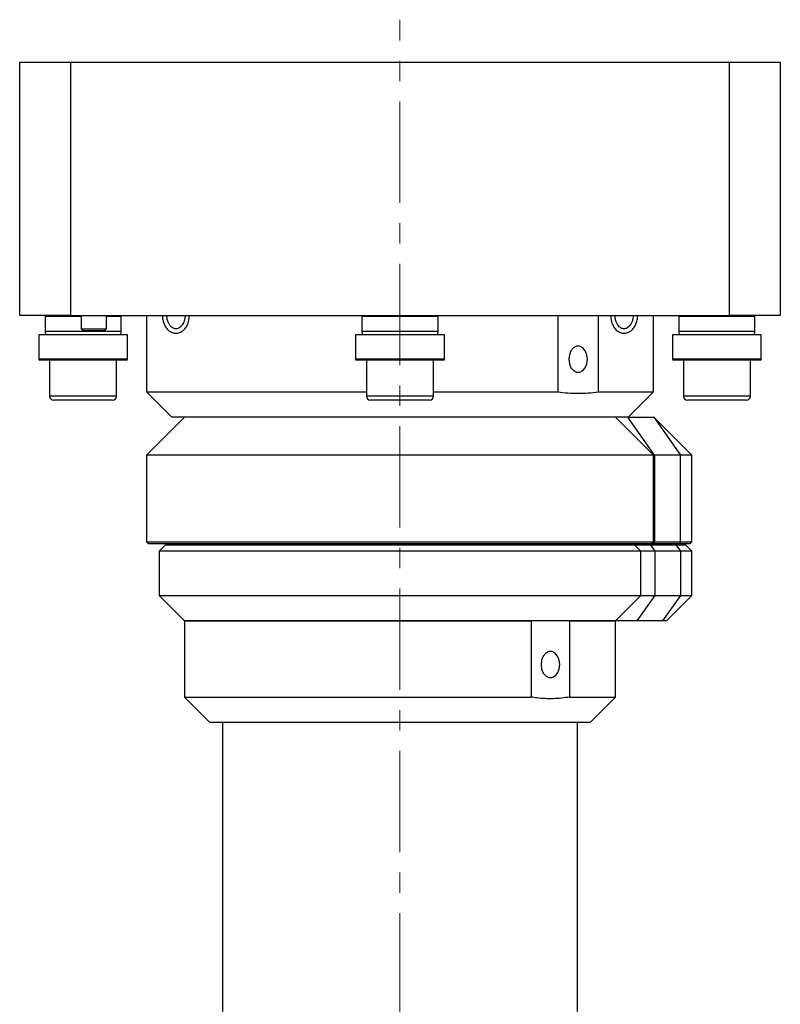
# Model space of a CAD drawing. Header units: inches. Extents: x 1.8 to 28.9, y 1.1 to 20.9.
# Tile 6 of 6: x 25.1 to 28.9, y 11 to 15.8. Entities that reach past the tile are written whole.
import ezdxf

# ---------------------------------------------------------------- set-up
doc = ezdxf.new("R2010")
doc.units = ezdxf.units.IN
doc.header["$MEASUREMENT"] = 0
doc.linetypes.add('CENTERX2', pattern=[0.8, 0.5, -0.1, 0.1, -0.1])

msp = doc.modelspace()

# ---------------------------------------------------------------- linework, layer by layer
at = {"color": 7, "linetype": 'CENTERX2', "lineweight": 18}
msp.add_line((27.0171, 6.1178), (27.0171, 15.8209), dxfattribs=at)
at = {"color": 7, "linetype": 'Continuous', "lineweight": 25}
for p, q in [((25.1421, 14.3623), (25.1421, 15.6123)), ((25.1421, 15.6123), (25.3921, 15.6123)), ((25.3921, 15.6123), (25.3921, 14.3623)), ((25.3921, 15.6123), (28.6421, 15.6123)), ((28.6421, 14.3623), (28.6421, 15.6123)), ((28.6421, 15.6123), (28.8921, 15.6123)), ((28.8921, 15.6123), (28.8921, 14.3623)), ((25.3921, 14.3623), (25.1421, 14.3623)), ((25.2671, 14.3573), (25.2671, 14.2842)), ((25.3921, 14.3623), (28.6421, 14.3623)), ((25.4454, 14.3623), (25.4454, 14.2973)), ((25.5704, 14.2973), (25.5704, 14.3623)), ((25.6421, 14.2842), (25.6421, 14.3573)), ((25.7671, 14.3623), (25.7671, 13.9873)), ((26.8296, 14.3573), (26.8296, 14.2842)), ((27.2046, 14.2842), (27.2046, 14.3573)), ((27.7955, 14.3623), (27.7955, 13.9873)), ((27.9952, 13.9873), (27.9952, 14.3623)), ((28.2671, 13.9873), (28.2671, 14.3623)), ((28.3921, 14.3573), (28.3921, 14.2842)), ((28.8921, 14.3623), (28.6421, 14.3623)), ((28.7671, 14.2842), (28.7671, 14.3573)), ((25.4454, 14.2973), (25.4554, 14.2873)), ((25.4454, 14.2973), (25.5704, 14.2973)), ((25.4572, 14.2873), (25.4554, 14.2873)), ((25.5604, 14.2873), (25.4572, 14.2873)), ((25.5604, 14.2873), (25.5704, 14.2973)), ((25.2359, 14.2674), (25.2359, 14.1474)), ((25.6463, 14.2674), (25.2359, 14.2674)), ((25.6734, 14.2674), (25.6463, 14.2674)), ((25.6734, 14.1474), (25.6734, 14.2674)), ((26.7984, 14.2674), (26.7984, 14.1474)), ((27.1935, 14.2674), (26.7984, 14.2674)), ((27.2359, 14.2674), (27.1935, 14.2674)), ((27.2359, 14.1474), (27.2359, 14.2674)), ((28.3609, 14.2674), (28.3609, 14.1474)), ((28.7325, 14.2674), (28.3609, 14.2674)), ((28.7984, 14.2674), (28.7325, 14.2674)), ((28.7984, 14.1474), (28.7984, 14.2674)), ((25.6419, 14.1424), (25.2409, 14.1424)), ((25.2893, 14.1424), (25.2893, 13.9653)), ((25.62, 13.9653), (25.62, 14.1424)), ((25.6684, 14.1424), (25.6419, 14.1424)), ((27.1895, 14.1424), (26.8034, 14.1424)), ((26.8518, 14.1424), (26.8518, 13.9653)), ((27.1825, 13.9653), (27.1825, 14.1424)), ((27.2309, 14.1424), (27.1895, 14.1424)), ((28.729, 14.1424), (28.3659, 14.1424)), ((28.4143, 14.1424), (28.4143, 13.9653)), ((28.7934, 14.1424), (28.729, 14.1424)), ((28.745, 13.9653), (28.745, 14.1424)), ((25.7671, 13.9873), (25.8921, 13.8623)), ((25.7671, 13.9873), (26.8518, 13.9873)), ((27.1825, 13.9873), (27.7955, 13.9873)), ((27.9952, 13.9873), (28.2671, 13.9873)), ((28.1421, 13.8623), (28.2671, 13.9873)), ((25.4029, 13.9456), (25.309, 13.9456)), ((25.6003, 13.9456), (25.4029, 13.9456)), ((26.9994, 13.9456), (26.8715, 13.9456)), ((27.1628, 13.9456), (26.9994, 13.9456)), ((28.4778, 13.9456), (28.434, 13.9456)), ((28.7253, 13.9456), (28.4778, 13.9456)), ((25.9546, 13.8623), (25.7671, 13.6748)), ((28.1421, 13.8623), (25.8921, 13.8623)), ((28.2671, 13.6748), (28.0796, 13.8623)), ((28.2724, 13.6748), (28.1405, 13.8623)), ((28.1421, 13.8623), (28.2679, 13.8623)), ((28.4554, 13.6748), (28.2679, 13.8623)), ((28.2679, 13.8623), (28.3998, 13.6748)), ((25.7671, 13.6748), (25.7671, 13.2473)), ((28.2671, 13.6748), (25.7671, 13.6748)), ((28.2671, 13.2473), (28.2671, 13.6748)), ((28.2724, 13.6748), (28.2671, 13.6748)), ((28.2724, 13.6748), (28.2724, 13.2473)), ((28.3998, 13.6748), (28.2724, 13.6748)), ((28.3998, 13.2473), (28.3998, 13.6748)), ((28.4554, 13.6748), (28.3998, 13.6748)), ((28.4554, 13.2473), (28.4554, 13.6748)), ((25.7671, 13.2473), (25.7771, 13.2373)), ((25.7671, 13.2473), (28.2671, 13.2473)), ((28.2571, 13.2373), (25.7771, 13.2373)), ((25.8609, 13.2323), (25.8296, 13.2011)), ((25.8296, 13.2011), (25.8296, 12.9823)), ((28.2046, 13.2011), (25.8296, 13.2011)), ((25.8609, 13.2323), (28.1734, 13.2323)), ((25.9371, 13.2373), (25.9371, 13.2323)), ((28.0971, 13.2323), (28.0971, 13.2373)), ((28.2046, 13.2011), (28.1734, 13.2323)), ((28.1734, 13.2323), (28.2514, 13.2323)), ((28.2046, 12.9823), (28.2046, 13.2011)), ((28.2734, 13.2011), (28.2046, 13.2011)), ((28.2514, 13.2323), (28.2734, 13.2011)), ((28.2514, 13.2323), (28.3778, 13.2323)), ((28.2571, 13.2373), (28.2671, 13.2473)), ((28.2653, 13.2373), (28.2571, 13.2373)), ((28.2724, 13.2473), (28.2653, 13.2373)), ((28.3928, 13.2373), (28.2653, 13.2373)), ((28.2671, 13.2473), (28.2724, 13.2473)), ((28.2724, 13.2473), (28.3998, 13.2473)), ((28.2734, 13.2011), (28.2734, 12.9823)), ((28.3998, 13.2011), (28.2734, 13.2011)), ((28.3778, 13.2323), (28.3998, 13.2011)), ((28.3778, 13.2323), (28.4242, 13.2323)), ((28.3998, 13.2473), (28.3928, 13.2373)), ((28.4454, 13.2373), (28.3928, 13.2373)), ((28.3998, 13.2473), (28.4554, 13.2473)), ((28.3998, 13.2011), (28.3998, 12.9823)), ((28.4554, 13.2011), (28.3998, 13.2011)), ((28.4554, 13.2011), (28.4242, 13.2323)), ((28.4454, 13.2373), (28.4554, 13.2473)), ((28.4554, 12.9823), (28.4554, 13.2011)), ((25.8296, 12.9823), (25.9546, 12.8573)), ((25.8296, 12.9823), (28.2046, 12.9823)), ((28.0796, 12.8573), (28.2046, 12.9823)), ((28.2734, 12.9823), (28.1855, 12.8573)), ((28.2046, 12.9823), (28.2734, 12.9823)), ((28.2734, 12.9823), (28.3998, 12.9823)), ((28.3998, 12.9823), (28.3119, 12.8573)), ((28.3304, 12.8573), (28.4554, 12.9823)), ((28.3998, 12.9823), (28.4554, 12.9823)), ((25.9546, 12.8573), (25.9546, 12.4823)), ((25.9546, 12.8573), (27.6633, 12.8573)), ((28.0796, 12.8573), (25.9546, 12.8573)), ((27.6633, 12.8573), (27.6633, 12.4823)), ((27.854, 12.4823), (27.854, 12.8573)), ((27.854, 12.8573), (28.0796, 12.8573)), ((28.0796, 12.4823), (28.0796, 12.8573)), ((28.1855, 12.8573), (28.0796, 12.8573)), ((28.3119, 12.8573), (28.1855, 12.8573)), ((28.3304, 12.8573), (28.3119, 12.8573)), ((25.9546, 12.4823), (26.0796, 12.3573)), ((25.9546, 12.4823), (27.6633, 12.4823)), ((27.854, 12.4823), (28.0796, 12.4823)), ((27.9546, 12.3573), (28.0796, 12.4823)), ((27.6767, 12.3573), (26.0796, 12.3573)), ((26.1421, 12.3573), (26.1421, 10.761)), ((27.9546, 12.3573), (27.6767, 12.3573)), ((27.8921, 10.761), (27.8921, 12.3573))]:
    msp.add_line(p, q, dxfattribs=at)
at = {"color": 8, "linetype": 'Continuous', "lineweight": 25}
for p, q in [((25.4454, 14.3573), (25.2671, 14.3573)), ((25.6189, 14.3573), (25.5704, 14.3573)), ((25.6421, 14.3573), (25.6189, 14.3573)), ((27.1683, 14.3573), (26.8296, 14.3573)), ((27.2046, 14.3573), (27.1683, 14.3573)), ((28.7107, 14.3573), (28.3921, 14.3573)), ((28.7671, 14.3573), (28.7107, 14.3573)), ((25.6189, 14.2842), (25.2671, 14.2842)), ((25.6421, 14.2842), (25.6189, 14.2842)), ((27.1683, 14.2842), (26.8296, 14.2842)), ((27.2046, 14.2842), (27.1683, 14.2842)), ((28.7107, 14.2842), (28.3921, 14.2842)), ((28.7671, 14.2842), (28.7107, 14.2842)), ((25.6463, 14.1474), (25.2359, 14.1474)), ((25.6734, 14.1474), (25.6463, 14.1474)), ((27.1935, 14.1474), (26.7984, 14.1474)), ((27.2359, 14.1474), (27.1935, 14.1474)), ((28.7325, 14.1474), (28.3609, 14.1474)), ((28.7984, 14.1474), (28.7325, 14.1474)), ((25.3959, 13.9653), (25.2893, 13.9653)), ((25.62, 13.9653), (25.3959, 13.9653)), ((26.9969, 13.9653), (26.8518, 13.9653)), ((27.1825, 13.9653), (26.9969, 13.9653)), ((28.4641, 13.9653), (28.4143, 13.9653)), ((28.745, 13.9653), (28.4641, 13.9653))]:
    msp.add_line(p, q, dxfattribs=at)
at = {"color": 7, "linetype": 'Continuous', "lineweight": 25, "flags": 128}
for points in [[(25.2671, 14.2842), (25.2686, 14.2689), (25.269, 14.2674)], [(25.6403, 14.2674), (25.6406, 14.2689), (25.6421, 14.2842)], [(26.8296, 14.2842), (26.8311, 14.2689), (26.8315, 14.2674)], [(27.2028, 14.2674), (27.2031, 14.2689), (27.2046, 14.2842)], [(28.3921, 14.2842), (28.3936, 14.2689), (28.394, 14.2674)], [(28.7653, 14.2674), (28.7656, 14.2689), (28.7671, 14.2842)], [(27.8494, 14.1473), (27.8522, 14.1251), (27.8602, 14.1055), (27.8724, 14.091), (27.8874, 14.0833), (27.9033, 14.0833), (27.9183, 14.091), (27.9306, 14.1055), (27.9385, 14.1251), (27.9413, 14.1473), (27.9385, 14.1695), (27.9306, 14.1891), (27.9183, 14.2036), (27.9033, 14.2113), (27.8874, 14.2113), (27.8724, 14.2036), (27.8602, 14.1891), (27.8522, 14.1695), (27.8494, 14.1473)], [(27.8048, 12.6423), (27.802, 12.6645), (27.794, 12.6841), (27.7817, 12.6986), (27.7667, 12.7063), (27.7507, 12.7063), (27.7356, 12.6986), (27.7233, 12.6841), (27.7153, 12.6645), (27.7125, 12.6423), (27.7153, 12.6201), (27.7233, 12.6005), (27.7356, 12.586), (27.7507, 12.5783), (27.7667, 12.5783), (27.7817, 12.586), (27.794, 12.6005), (27.802, 12.6201), (27.8048, 12.6423)]]:
    msp.add_lwpolyline(points, dxfattribs=at)
at = {"color": 7, "linetype": 'Continuous', "lineweight": 25}
for centre, radius, start, end in [((25.2721, 14.3573), 0.005, 90, 180), ((25.6371, 14.3573), 0.005, 0, 90), ((26.8346, 14.3573), 0.005, 90, 180), ((27.1996, 14.3573), 0.005, 0, 90), ((28.3971, 14.3573), 0.005, 90, 180), ((28.7621, 14.3573), 0.005, 0, 90), ((25.2409, 14.1474), 0.005, 180, 270), ((25.6684, 14.1474), 0.005, 270, 0), ((26.8034, 14.1474), 0.005, 180, 270), ((27.2309, 14.1474), 0.005, 270, 360), ((28.3659, 14.1474), 0.005, 180, 270), ((28.7934, 14.1474), 0.005, 270, 0), ((25.309, 13.9653), 0.0197, 180, 270), ((25.6003, 13.9653), 0.0197, 270, 0), ((26.8715, 13.9653), 0.0197, 180, 270), ((27.1628, 13.9653), 0.0197, 270, 0), ((28.434, 13.9653), 0.0197, 180, 270), ((28.7253, 13.9653), 0.0197, 270, 0)]:
    msp.add_arc(centre, radius, start, end, dxfattribs=at)
for points, knots in [([(25.8458, 14.3623), (25.8457, 14.3608), (25.8454, 14.3517), (25.8487, 14.3354), (25.8558, 14.315), (25.867, 14.2975), (25.8815, 14.2841), (25.8986, 14.2761), (25.9169, 14.2744), (25.9351, 14.2794), (25.9513, 14.2907), (25.9651, 14.308), (25.9766, 14.333), (25.9782, 14.3538), (25.9791, 14.3653)], [0, 0, 0, 0, 0.017009, 0.098785, 0.180905, 0.263629, 0.347224, 0.431713, 0.516644, 0.601565, 0.687415, 0.774535, 0.875146, 1, 1, 1, 1]), ([(25.959, 14.3653), (25.9583, 14.359), (25.9568, 14.3473), (25.9509, 14.329), (25.9426, 14.3141), (25.9319, 14.3036), (25.9221, 14.2984), (25.9125, 14.2968), (25.903, 14.2982), (25.8933, 14.3032), (25.8842, 14.3118), (25.8764, 14.3237), (25.8708, 14.3382), (25.8679, 14.3511), (25.8678, 14.3589), (25.8678, 14.3611)], [0, 0, 0, 0, 0.087987, 0.164013, 0.283734, 0.366256, 0.438682, 0.512635, 0.587919, 0.663445, 0.739473, 0.816094, 0.893212, 0.969097, 1, 1, 1, 1]), ([(28.057, 14.3653), (28.0569, 14.3591), (28.0565, 14.3473), (28.0606, 14.3275), (28.069, 14.3081), (28.083, 14.2906), (28.0992, 14.2794), (28.1174, 14.2744), (28.1357, 14.2761), (28.1528, 14.2841), (28.1673, 14.2975), (28.1785, 14.315), (28.1856, 14.3354), (28.1889, 14.3517), (28.1886, 14.3608), (28.1885, 14.3623)], [0, 0, 0, 0, 0.068275, 0.12913, 0.229765, 0.316401, 0.401774, 0.486224, 0.570684, 0.654703, 0.737834, 0.8201, 0.901763, 0.983086, 1, 1, 1, 1]), ([(28.1666, 14.3623), (28.1664, 14.3579), (28.1659, 14.3479), (28.1619, 14.3332), (28.1555, 14.3194), (28.1471, 14.3085), (28.1351, 14.299), (28.1225, 14.2962), (28.1094, 14.2994), (28.0993, 14.3059), (28.0905, 14.3164), (28.0836, 14.3288), (28.0782, 14.3455), (28.0775, 14.3584), (28.0771, 14.3653)], [0, 0, 0, 0, 0.061267, 0.139474, 0.217291, 0.294586, 0.371312, 0.515227, 0.58323, 0.681097, 0.745297, 0.819764, 0.904626, 1, 1, 1, 1]), ([(27.7955, 13.9873), (27.812, 13.985), (27.845, 13.9805), (27.8949, 13.9787), (27.9451, 13.9804), (27.9785, 13.985), (27.9952, 13.9873)], [0, 0, 0, 0, 0.248018, 0.496808, 0.747997, 1, 1, 1, 1]), ([(27.854, 12.4823), (27.8406, 12.4802), (27.8137, 12.476), (27.7731, 12.4735), (27.7322, 12.474), (27.6956, 12.4771), (27.6727, 12.4808), (27.6633, 12.4823)], [0, 0, 0, 0, 0.21167, 0.423934, 0.638056, 0.852815, 1, 1, 1, 1])]:
    msp.add_open_spline(points, degree=3, knots=knots, dxfattribs=at)

doc.saveas('drawing.dxf')
